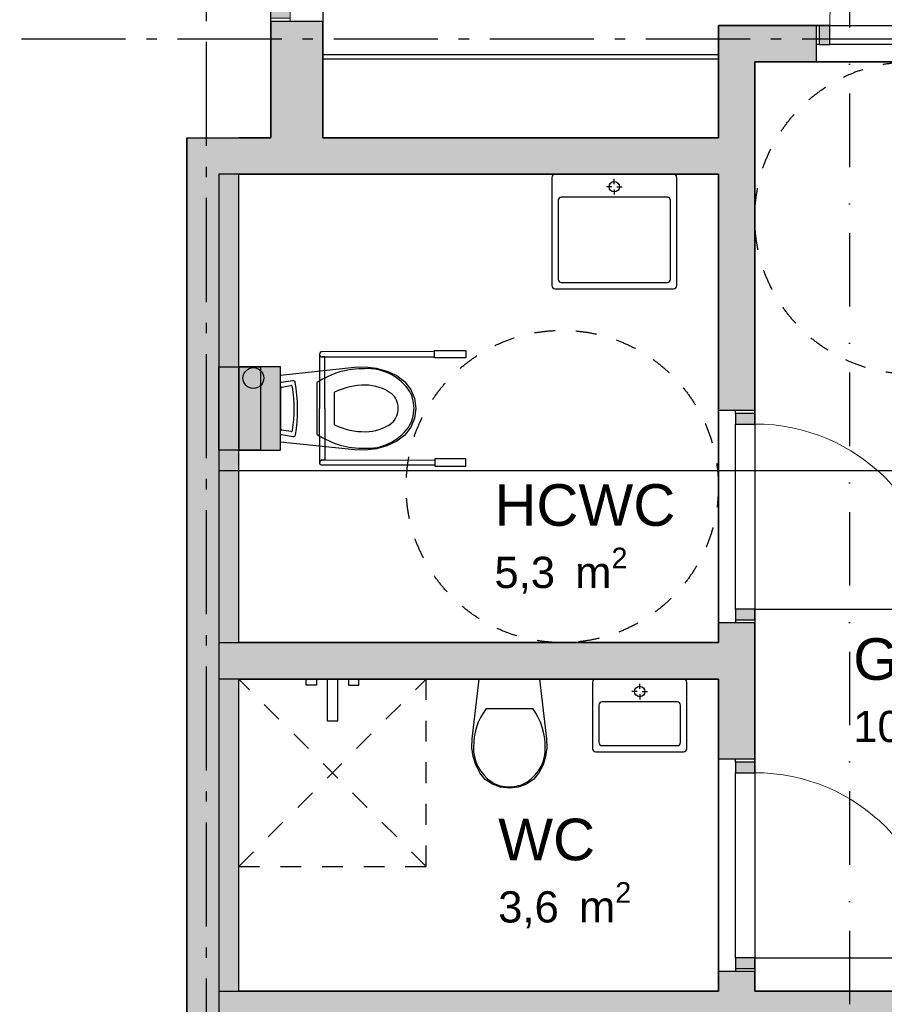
# Model space of a CAD drawing. Header units: millimetres. Extents: x 158466 to 263668, y 129175 to 189280.
# Tile 34 of 55: x 185462 to 189616, y 168456 to 173186. Entities that reach past the tile are written whole.
import ezdxf
from ezdxf.enums import TextEntityAlignment as Align

# ---------------------------------------------------------------- set-up
doc = ezdxf.new("R2010")
doc.units = ezdxf.units.MM
doc.header["$LTSCALE"] = 0.5
doc.header["$MEASUREMENT"] = 0
for name, pattern in [('Akselinje', [1500, 1000, -200, 100, -200]), ('PLINE', [0]), ('Prikk & stiplet', [1340.555525, 705.555534, -352.777767, 0, -282.222223]), ('Stipling', [400, 200, -200])]:
    doc.linetypes.add(name, pattern=pattern)
doc.layers.add('234- Vinduer_ dører_ porter(Nye konstruksjoner)', color=7, linetype='Continuous', lineweight=0)
for name, color, linetype in [('24-- Innervegger (Skravur)(Nye konstruksjoner)', 7, 'Continuous'), ('24-- Innervegger(Nye konstruksjoner)', 7, 'Continuous'), ('244- Vinduer_ dører_ foldevegger(Nye konstruksjoner)', 7, 'Continuous'), ('251- Frittbærende dekker(Nye konstruksjoner)', 7, 'Continuous'), ('265- Gesimser_ takrenner og nedløp(Nye konstruksjoner)', 7, 'Continuous'), ('27-- Fast inventar(Nye konstruksjoner)', 7, 'Continuous'), ('315- Utstyr for sanitærinstallasjoner(Nye konstruksjoner)', 7, 'Continuous'), ('822- Modullinjer(Nye konstruksjoner)', 7, 'Continuous'), ('842-M___1_100 Målsetting bygning(Nye konstruksjoner)', 7, 'Continuous'), ('852- Snittmarkør', 7, 'Continuous'), ('862- M___Nettoareal(Nye konstruksjoner)', 7, 'Continuous'), ('862- M___Nettoareal(Polylinje)(Nye konstruksjoner)', 7, 'Continuous'), ('862- M___Nettoareal(Tekst)(Nye konstruksjoner)', 7, 'Continuous'), ('878- Annen overflate_visuell informasjon_snusirkler(Nye konstruksjoner)', 7, 'Continuous')]:
    doc.layers.add(name, color=color, linetype=linetype)
doc.styles.add('GENERATED_STYLE_1', font='arial.ttf')
doc.styles.add('GENERATED_STYLE_3', font='arialbd.ttf')
doc.dimstyles.new('GENERATED_STYLE__3', dxfattribs={"dimtxt": 200, "dimasz": 190, "dimexe": 0.18, "dimexo": 0.0625, "dimgap": 0, "dimtad": 1, "dimtih": 1, "dimtoh": 1, "dimdec": 0, "dimzin": 0, "dimdsep": 46, "dimtxsty": 'GENERATED_STYLE_1', "dimblk": 'ARROWHEAD_6', "dimblk1": 'ARROWHEAD_6', "dimblk2": 'ARROWHEAD_6', "dimcen": 0.09, "dimse1": 1, "dimse2": 1, "dimclrd": 256, "dimclre": 256, "dimclrt": 256, "dimadec": 1, "dimazin": 0, "dimtfac": 1, "dimtdec": 4, "dimtmove": 0, "dimatfit": 3, "dimfxl": 1, "dimtolj": 1, "dimtzin": 0, "dimarcsym": 0})

# ---------------------------------------------------------------- blocks, each defined once
blk = doc.blocks.new('Korridor_101_7_1', base_point=(191297.6, 164059.2))
at = {"layer": '862- M___Nettoareal(Polylinje)(Nye konstruksjoner)', "linetype": 'PLINE', "flags": 128}
blk.add_lwpolyline([(184348.9, 178068.7), (184348.9, 165453.7), (184348.9, 163179.7), (190658.9, 163179.7), (195698.9, 163179.7), (195698.9, 165203.7), (194398.9, 165203.7), (186264.9, 165203.7), (186264.9, 172618.7), (186668.9, 172618.7), (186668.9, 174693.7), (186168.9, 174693.7), (186168.9, 178068.7)], close=True, dxfattribs=at)
at = {"layer": '862- M___Nettoareal(Tekst)(Nye konstruksjoner)', "style": 'GENERATED_STYLE_1'}
for tag, height, p in [('DUMMY_861', 200, (191785.3, 164334.2)), ('ROOM_NAME', 200, (190809.8, 164288.5)), ('DUMMY_862', 150, (190809.8, 164019.9))]:
    blk.add_attdef(tag, text='', height=height, dxfattribs=at).set_placement(p, align=Align.TOP_LEFT)
blk = doc.blocks.new('WC_101_9_1', base_point=(188056, 170069.4))
at = {"layer": '862- M___Nettoareal(Polylinje)(Nye konstruksjoner)', "linetype": 'PLINE', "flags": 128}
blk.add_lwpolyline([(186418.9, 170018.7), (186418.9, 168518.7), (188818.9, 168518.7), (188818.9, 170018.7)], close=True, dxfattribs=at)
at = {"layer": '862- M___Nettoareal(Tekst)(Nye konstruksjoner)', "insert": (187761, 169043), "char_height": 150, "attachment_point": 1, "style": 'GENERATED_STYLE_1'}
blk.add_mtext('\\A1;{\\pql;\\pt0,24100;\\fArial|b0|i0|c0|p0;\\W1.000000;3,6\\fArial|b0|i0|c0|p0;\\W1.000000;\\A1{\\H.66x;\\S^  ;}\\fArial|b0|i0|c0|p0;\\W1.000000; m\\fArial|b0|i0|c0|p0;\\W1.000000;\\A1{\\H.66x;\\S2^  ;}}', dxfattribs=at)
at = {"layer": '862- M___Nettoareal(Tekst)(Nye konstruksjoner)', "style": 'GENERATED_STYLE_1'}
for tag, height, p in [('DUMMY_861', 200, (188218, 169393.7)), ('ROOM_NAME', 200, (187761, 169348)), ('DUMMY_862', 150, (187761, 169079.4))]:
    blk.add_attdef(tag, text='', height=height, dxfattribs=at).set_placement(p, align=Align.TOP_LEFT)
blk = doc.blocks.new('HCWC_101_10_1', base_point=(188112.8, 170202.5))
at = {"layer": '862- M___Nettoareal(Polylinje)(Nye konstruksjoner)', "linetype": 'PLINE', "flags": 128}
for points in [[(186418.9, 172443.7), (186418.9, 170793.7), (186418.9, 170193.7), (188818.9, 170193.7), (188818.9, 172443.7)], [(186419.5, 171118.7), (186419.5, 171518.7), (186619.5, 171518.7), (186619.5, 171118.7)]]:
    blk.add_lwpolyline(points, close=True, dxfattribs=at)
at = {"layer": '862- M___Nettoareal(Tekst)(Nye konstruksjoner)', "insert": (187743, 170649.8), "char_height": 150, "attachment_point": 1, "style": 'GENERATED_STYLE_1'}
blk.add_mtext('\\A1;{\\pql;\\pt0,24100;\\fArial|b0|i0|c0|p0;\\W1.000000;5,3\\fArial|b0|i0|c0|p0;\\W1.000000;\\A1{\\H.66x;\\S^  ;}\\fArial|b0|i0|c0|p0;\\W1.000000; m\\fArial|b0|i0|c0|p0;\\W1.000000;\\A1{\\H.66x;\\S2^  ;}}', dxfattribs=at)
at = {"layer": '862- M___Nettoareal(Tekst)(Nye konstruksjoner)', "style": 'GENERATED_STYLE_1'}
for tag, height, p in [('DUMMY_861', 200, (188596.1, 171000.5)), ('ROOM_NAME', 200, (187743, 170954.8)), ('DUMMY_862', 150, (187743, 170686.3))]:
    blk.add_attdef(tag, text='', height=height, dxfattribs=at).set_placement(p, align=Align.TOP_LEFT)
blk = doc.blocks.new('Personalrom_101_51_1', base_point=(190625.7, 178838.9))
at = {"layer": '862- M___Nettoareal(Polylinje)(Nye konstruksjoner)', "linetype": 'PLINE', "flags": 128}
blk.add_lwpolyline([(186918.9, 174693.7), (186918.9, 172618.7), (188818.9, 172618.7), (188818.9, 173158.7), (194098.9, 173158.7), (194098.9, 177118.7), (188993.9, 177118.7), (188993.9, 174693.7)], close=True, dxfattribs=at)
at = {"layer": '862- M___Nettoareal(Tekst)(Nye konstruksjoner)', "style": 'GENERATED_STYLE_1'}
for tag, height, p in [('DUMMY_861', 200, (193629.5, 175584.4)), ('ROOM_NAME', 200, (192074.6, 175538.7)), ('DUMMY_862', 150, (192074.6, 175270.1))]:
    blk.add_attdef(tag, text='', height=height, dxfattribs=at).set_placement(p, align=Align.TOP_LEFT)
blk = doc.blocks.new('Garderobe_101_55_1', base_point=(191250.2, 169423))
at = {"layer": '862- M___Nettoareal(Polylinje)(Nye konstruksjoner)', "linetype": 'PLINE', "flags": 128}
blk.add_lwpolyline([(191243.9, 168518.7), (191243.9, 172983.7), (188993.9, 172983.7), (188993.9, 168518.7)], close=True, dxfattribs=at)
at = {"layer": '862- M___Nettoareal(Tekst)(Nye konstruksjoner)', "insert": (189466.9, 169909.7), "char_height": 150, "attachment_point": 1, "style": 'GENERATED_STYLE_1'}
blk.add_mtext('\\A1;{\\pql;\\pt0,24100;\\fArial|b0|i0|c0|p0;\\W1.000000;10,0\\fArial|b0|i0|c0|p0;\\W1.000000;\\A1{\\H.66x;\\S^  ;}\\fArial|b0|i0|c0|p0;\\W1.000000; m\\fArial|b0|i0|c0|p0;\\W1.000000;\\A1{\\H.66x;\\S2^  ;}}', dxfattribs=at)
at = {"layer": '862- M___Nettoareal(Tekst)(Nye konstruksjoner)', "style": 'GENERATED_STYLE_1'}
for tag, height, p in [('DUMMY_861', 200, (190778.2, 170260.4)), ('ROOM_NAME', 200, (189466.9, 170214.7)), ('DUMMY_862', 150, (189466.9, 169946.2))]:
    blk.add_attdef(tag, text='', height=height, dxfattribs=at).set_placement(p, align=Align.TOP_LEFT)
blk = doc.blocks.new('Dør med sidefelt på side 2[8]_1')
at = {"layer": '24-- Innervegger (Skravur)(Nye konstruksjoner)', "linetype": 'Continuous'}
for points in [[(186668.9, 174583.7), (186668.9, 174540.7), (186760.9, 174540.7), (186760.9, 174583.7)], [(186760.9, 173540.7), (186760.9, 173583.7), (186668.9, 173583.7), (186668.9, 173540.7)], [(186760.9, 173193.7), (186760.9, 173236.7), (186668.9, 173236.7), (186668.9, 173193.7)]]:
    blk.add_hatch(color=256, dxfattribs=at).paths.add_polyline_path(points)
at = {"layer": '234- Vinduer_ dører_ porter(Nye konstruksjoner)', "linetype": 'PLINE'}
for p, q in [((186668.9, 174583.7), (186668.9, 174598.7)), ((186668.9, 174598.7), (186760.9, 174598.7)), ((186760.9, 174583.7), (186760.9, 174598.7)), ((186668.9, 174540.7), (185711.9, 174540.7)), ((186668.9, 174583.7), (186668.9, 174540.7)), ((186760.9, 174583.7), (186668.9, 174583.7)), ((186668.9, 174540.7), (186760.9, 174540.7)), ((186760.9, 174540.7), (186760.9, 174583.7)), ((186760.9, 173583.7), (186668.9, 173583.7)), ((186668.9, 173583.7), (186668.9, 173540.7)), ((186760.9, 173540.7), (186760.9, 173583.7)), ((186668.9, 173540.7), (186760.9, 173540.7)), ((186760.9, 173236.7), (186668.9, 173236.7)), ((186668.9, 173236.7), (186668.9, 173193.7)), ((186760.9, 173193.7), (186760.9, 173236.7)), ((186668.9, 173193.7), (186668.9, 173178.7)), ((186668.9, 173193.7), (186760.9, 173193.7)), ((186668.9, 173178.7), (186760.9, 173178.7)), ((186760.9, 173193.7), (186760.9, 173178.7))]:
    blk.add_line(p, q, dxfattribs=at)
at = {"layer": '234- Vinduer_ dører_ porter(Nye konstruksjoner)', "linetype": 'PLINE', "flags": 128}
blk.add_lwpolyline([(186760.9, 173236.7), (186760.9, 173540.7), (186668.9, 173540.7), (186668.9, 173236.7)], close=True, dxfattribs=at)
at = {"layer": '234- Vinduer_ dører_ porter(Nye konstruksjoner)', "linetype": 'PLINE'}
blk.add_arc((186668.9, 174540.7), 957, 180, 270, dxfattribs=at)
at = {"layer": '244- Vinduer_ dører_ foldevegger(Nye konstruksjoner)', "linetype": 'PLINE'}
for p, q in [((186668.9, 174598.7), (186668.9, 174635.7)), ((186668.9, 174598.7), (186668.9, 174635.7)), ((186918.9, 174598.7), (186918.9, 174635.7)), ((186918.9, 174598.7), (186918.9, 174635.7)), ((186668.9, 174598.7), (186760.9, 174598.7)), ((186668.9, 174598.7), (186760.9, 174598.7)), ((186760.9, 174598.7), (186918.9, 174598.7)), ((186760.9, 174598.7), (186918.9, 174598.7)), ((186668.9, 173178.7), (186760.9, 173178.7)), ((186668.9, 173178.7), (186760.9, 173178.7)), ((186668.9, 173178.7), (186668.9, 173141.7)), ((186668.9, 173178.7), (186668.9, 173141.7)), ((186760.9, 173178.7), (186918.9, 173178.7)), ((186760.9, 173178.7), (186918.9, 173178.7)), ((186918.9, 173178.7), (186918.9, 173141.7)), ((186918.9, 173178.7), (186918.9, 173141.7))]:
    blk.add_line(p, q, dxfattribs=at)
blk = doc.blocks.new('Dør[41]_1')
at = {"layer": '24-- Innervegger (Skravur)(Nye konstruksjoner)', "linetype": 'Continuous'}
for points in [[(189303.9, 173066.7), (189353.9, 173066.7), (189353.9, 173158.7), (189303.9, 173158.7)], [(190293.9, 173158.7), (190243.9, 173158.7), (190243.9, 173066.7), (190293.9, 173066.7)]]:
    blk.add_hatch(color=256, dxfattribs=at).paths.add_polyline_path(points)
at = {"layer": '234- Vinduer_ dører_ porter(Nye konstruksjoner)', "linetype": 'PLINE'}
blk.add_arc((190243.9, 173158.7), 890, 90, 180, dxfattribs=at)
at = {"layer": '244- Vinduer_ dører_ foldevegger(Nye konstruksjoner)', "linetype": 'PLINE'}
for p, q in [((190243.9, 173158.7), (190243.9, 174048.7)), ((189288.9, 173158.7), (190308.9, 173158.7)), ((189303.9, 173158.7), (189288.9, 173158.7)), ((189288.9, 173158.7), (189288.9, 173066.7)), ((189288.9, 173158.7), (189288.9, 173066.7)), ((189288.9, 173158.7), (189288.9, 173066.7)), ((189353.9, 173158.7), (189303.9, 173158.7)), ((189303.9, 173158.7), (189303.9, 173066.7)), ((189353.9, 173158.7), (190243.9, 173158.7)), ((189353.9, 173066.7), (189353.9, 173158.7)), ((190293.9, 173158.7), (190243.9, 173158.7)), ((190243.9, 173158.7), (190243.9, 173066.7)), ((190293.9, 173158.7), (190308.9, 173158.7)), ((190293.9, 173066.7), (190293.9, 173158.7)), ((190308.9, 173158.7), (190308.9, 173066.7)), ((190308.9, 173158.7), (190308.9, 173066.7)), ((190308.9, 173158.7), (190308.9, 173066.7)), ((189303.9, 173066.7), (189288.9, 173066.7)), ((189288.9, 173066.7), (189288.9, 172983.7)), ((189303.9, 173066.7), (189353.9, 173066.7)), ((190243.9, 173066.7), (189353.9, 173066.7)), ((190243.9, 173066.7), (190293.9, 173066.7)), ((190293.9, 173066.7), (190308.9, 173066.7)), ((190308.9, 173066.7), (190308.9, 172983.7)), ((189288.9, 172983.7), (190308.9, 172983.7))]:
    blk.add_line(p, q, dxfattribs=at)
blk = doc.blocks.new('Dør[43]_1')
at = {"layer": '24-- Innervegger (Skravur)(Nye konstruksjoner)', "linetype": 'Continuous'}
for points in [[(188901.9, 169618.7), (188901.9, 169568.7), (188993.9, 169568.7), (188993.9, 169618.7)], [(188993.9, 168628.7), (188993.9, 168678.7), (188901.9, 168678.7), (188901.9, 168628.7)]]:
    blk.add_hatch(color=256, dxfattribs=at).paths.add_polyline_path(points)
at = {"layer": '234- Vinduer_ dører_ porter(Nye konstruksjoner)', "linetype": 'PLINE'}
blk.add_arc((188993.9, 168678.7), 890, 0, 90, dxfattribs=at)
at = {"layer": '244- Vinduer_ dører_ foldevegger(Nye konstruksjoner)', "linetype": 'PLINE'}
for p, q in [((188818.9, 169633.7), (188818.9, 168613.7)), ((188901.9, 169633.7), (188818.9, 169633.7)), ((188901.9, 169618.7), (188901.9, 169633.7)), ((188993.9, 169633.7), (188901.9, 169633.7)), ((188993.9, 169633.7), (188901.9, 169633.7)), ((188993.9, 169633.7), (188901.9, 169633.7)), ((188901.9, 169618.7), (188901.9, 169568.7)), ((188993.9, 169618.7), (188901.9, 169618.7)), ((188993.9, 169633.7), (188993.9, 168613.7)), ((188993.9, 169618.7), (188993.9, 169633.7)), ((188993.9, 169568.7), (188993.9, 169618.7)), ((188901.9, 168678.7), (188901.9, 169568.7)), ((188901.9, 169568.7), (188993.9, 169568.7)), ((188993.9, 169568.7), (188993.9, 168678.7)), ((188993.9, 168678.7), (188901.9, 168678.7)), ((188901.9, 168678.7), (188901.9, 168628.7)), ((188993.9, 168628.7), (188993.9, 168678.7)), ((188993.9, 168678.7), (189883.9, 168678.7)), ((188901.9, 168628.7), (188901.9, 168613.7)), ((188901.9, 168628.7), (188993.9, 168628.7)), ((188993.9, 168628.7), (188993.9, 168613.7)), ((188901.9, 168613.7), (188818.9, 168613.7)), ((188993.9, 168613.7), (188901.9, 168613.7)), ((188993.9, 168613.7), (188901.9, 168613.7)), ((188993.9, 168613.7), (188901.9, 168613.7))]:
    blk.add_line(p, q, dxfattribs=at)
blk = doc.blocks.new('Dør[44]_1')
at = {"layer": '24-- Innervegger (Skravur)(Nye konstruksjoner)', "linetype": 'Continuous'}
for points in [[(188901.9, 171293.7), (188901.9, 171243.7), (188993.9, 171243.7), (188993.9, 171293.7)], [(188993.9, 170303.7), (188993.9, 170353.7), (188901.9, 170353.7), (188901.9, 170303.7)]]:
    blk.add_hatch(color=256, dxfattribs=at).paths.add_polyline_path(points)
at = {"layer": '234- Vinduer_ dører_ porter(Nye konstruksjoner)', "linetype": 'PLINE'}
blk.add_arc((188993.9, 170353.7), 890, 0, 90, dxfattribs=at)
at = {"layer": '244- Vinduer_ dører_ foldevegger(Nye konstruksjoner)', "linetype": 'PLINE'}
for p, q in [((188818.9, 171308.7), (188818.9, 170288.7)), ((188901.9, 171308.7), (188818.9, 171308.7)), ((188901.9, 171293.7), (188901.9, 171308.7)), ((188993.9, 171308.7), (188901.9, 171308.7)), ((188993.9, 171308.7), (188901.9, 171308.7)), ((188993.9, 171308.7), (188901.9, 171308.7)), ((188901.9, 171293.7), (188901.9, 171243.7)), ((188993.9, 171293.7), (188901.9, 171293.7)), ((188993.9, 171308.7), (188993.9, 170288.7)), ((188993.9, 171293.7), (188993.9, 171308.7)), ((188993.9, 171243.7), (188993.9, 171293.7)), ((188901.9, 170353.7), (188901.9, 171243.7)), ((188901.9, 171243.7), (188993.9, 171243.7)), ((188993.9, 171243.7), (188993.9, 170353.7)), ((188993.9, 170353.7), (188901.9, 170353.7)), ((188901.9, 170353.7), (188901.9, 170303.7)), ((188993.9, 170303.7), (188993.9, 170353.7)), ((188993.9, 170353.7), (189883.9, 170353.7)), ((188901.9, 170288.7), (188818.9, 170288.7)), ((188901.9, 170303.7), (188901.9, 170288.7)), ((188901.9, 170303.7), (188993.9, 170303.7)), ((188993.9, 170288.7), (188901.9, 170288.7)), ((188993.9, 170288.7), (188901.9, 170288.7)), ((188993.9, 170288.7), (188901.9, 170288.7)), ((188993.9, 170303.7), (188993.9, 170288.7))]:
    blk.add_line(p, q, dxfattribs=at)
blk = doc.blocks.new('Garderobe 01[122]_1', base_point=(186918.9, 173018.7))
at = {"layer": '27-- Fast inventar(Nye konstruksjoner)', "linetype": 'PLINE'}
blk.add_line((186918.9, 172998.7), (188818.9, 172998.7), dxfattribs=at)
at = {"layer": '27-- Fast inventar(Nye konstruksjoner)', "linetype": 'PLINE', "flags": 128}
blk.add_lwpolyline([(186918.9, 173018.7), (188818.9, 173018.7), (188818.9, 172618.7), (186918.9, 172618.7)], close=True, dxfattribs=at)
blk = doc.blocks.new('WC handikap[124]_1', base_point=(186715.5, 171317.9))
at = {"layer": '315- Utstyr for sanitærinstallasjoner(Nye konstruksjoner)', "linetype": 'PLINE'}
for p, q in [((186902.5, 171578.3), (186903, 171318.3)), ((186927.5, 171565.8), (186915, 171565.8)), ((186928, 171318.3), (186927.5, 171565.8)), ((186716.7, 171219), (186716.4, 171416.8)), ((186720, 171421), (186765.1, 171428.3)), ((186891.2, 171318.2), (186891, 171442.8)), ((186975, 171318.4), (186974.9, 171397)), ((186891.5, 171193.7), (186891.2, 171318.2)), ((186903.5, 171058.3), (186903, 171318.3)), ((186928, 171318.3), (186928.4, 171070.8)), ((186975.2, 171239.8), (186975, 171318.4)), ((186765.5, 171207.7), (186720.4, 171214.9)), ((186928.4, 171070.8), (186915.9, 171070.8))]:
    blk.add_line(p, q, dxfattribs=at)
at = {"layer": '315- Utstyr for sanitærinstallasjoner(Nye konstruksjoner)', "linetype": 'PLINE', "flags": 128}
for points in [[(186915, 171565.8), (187455, 171566.8), (187455, 171591.8), (186915, 171590.8, 1)], [(186915.9, 171070.8), (187455.9, 171071.8), (187456, 171046.8), (186916, 171045.8, -1)]]:
    blk.add_lwpolyline(points, format="xyb", close=True, dxfattribs=at)
for points in [[(187455, 171596.8), (187605, 171597), (187605, 171562), (187455, 171561.8)], [(187175.6, 171512.4), (187226.2, 171498.3), (187273.9, 171476.7), (187311.7, 171447.5), (187340.8, 171409.8), (187359.1, 171366), (187365.5, 171319.1), (187359.3, 171272.2), (187341.1, 171228.4), (187312.2, 171190.6), (187274.5, 171161.2), (187226.8, 171139.4), (187176.3, 171125.1), (187124.2, 171118.8), (187071.7, 171120.5), (186715.8, 171156.8), (186715.2, 171479), (187071, 171516.7), (187123.5, 171518.6)], [(186789.3, 171413.9), (186792.7, 171382.1), (186794.7, 171350.1), (186795.5, 171318.1), (186794.9, 171286), (186792.9, 171254.1), (186789.7, 171222.2), (186785.1, 171190.7), (186783.9, 171187.2), (186781.7, 171184.4), (186778.8, 171182.8), (186775.6, 171182.6), (186719.4, 171191.5), (186717.9, 171192.1), (186716.8, 171193.2), (186716, 171194.7), (186715.7, 171196.5), (186715.3, 171439.4), (186715.5, 171441.1), (186716.3, 171442.7), (186717.5, 171443.8), (186718.9, 171444.3), (186775.1, 171453.5), (186778.3, 171453.3), (186781.2, 171451.7), (186783.4, 171449), (186784.6, 171445.5)], [(187456, 171041.8), (187606, 171042), (187605.9, 171077), (187455.9, 171076.8)]]:
    blk.add_lwpolyline(points, close=True, dxfattribs=at)
at = {"layer": '315- Utstyr for sanitærinstallasjoner(Nye konstruksjoner)', "linetype": 'PLINE'}
for centre, start, end in [((186915, 171578.3), 180.1033, 270.1033), ((186916, 171058.3), 90.1033, 180.1033)]:
    blk.add_arc(centre, 12.5, start, end, dxfattribs=at)
for centre, major_axis, ratio, start_param, end_param in [((187110, 171023.7), (-0.9, 486), 0.889226, 6.259569, 6.81259), ((187134.4, 171216.4), (-0.5, 293.6), 0.889226, 5.438328, 6.338917), ((186719.9, 171416.8), (-0.01, 4.2), 0.851064, 6.254649, 7.840563), ((186766.2, 171420.6), (-0.01, 7.8), 0.851064, 4.845981, 6.446102), ((186316.4, 171317.2), (-1, 546.3), 0.851064, 4.52152, 4.903258), ((187119.9, 171016.4), (-0.7, 414), 0.889226, 6.270283, 6.68601), ((187123.6, 171164.5), (-0.5, 265.9), 0.889226, 5.722271, 6.279937), ((187201.8, 171317.9), (-0.2, 89.4), 0.889226, 4.72278, 5.646085), ((187215.9, 171317.9), (-0.3, 158.3), 0.889226, 4.71825, 5.344893), ((187201.8, 171319.7), (-0.2, 89.4), 0.889226, 3.778693, 4.701998), ((187215.9, 171319.8), (-0.3, 158.3), 0.889226, 4.079884, 4.706528), ((187118.8, 171620.9), (-0.7, 414), 0.889226, 2.73877, 3.154497), ((187134, 171420.9), (-0.5, 293.6), 0.889226, 3.085865, 3.986454), ((187123, 171472.9), (-0.5, 265.9), 0.889226, 3.144846, 3.702511), ((186720.3, 171219.1), (-0.01, 4.2), 0.851064, 1.584215, 3.170129), ((186766.6, 171215.4), (-0.01, 7.8), 0.851064, 2.978676, 4.578797), ((187108.9, 171613.6), (-0.9, 486), 0.889226, 2.61219, 3.165211)]:
    blk.add_ellipse(centre, major_axis=major_axis, ratio=ratio, start_param=start_param, end_param=end_param, dxfattribs=at)
blk = doc.blocks.new('Servant[125]_1', base_point=(188318.9, 172443.7))
at = {"layer": '315- Utstyr for sanitærinstallasjoner(Nye konstruksjoner)', "linetype": 'PLINE'}
for p, q in [((188318.9, 172396.2), (188318.9, 172421.2)), ((188306.4, 172383.7), (188281.4, 172383.7)), ((188318.9, 172371.2), (188318.9, 172346.2)), ((188331.4, 172383.7), (188356.4, 172383.7)), ((188048.9, 172318.7), (188048.9, 171938.7)), ((188573.9, 172333.7), (188063.9, 172333.7)), ((188588.9, 171938.7), (188588.9, 172318.7)), ((188063.9, 171923.7), (188573.9, 171923.7))]:
    blk.add_line(p, q, dxfattribs=at)
at = {"layer": '315- Utstyr for sanitærinstallasjoner(Nye konstruksjoner)', "linetype": 'PLINE', "flags": 128}
for points in [[(188603.9, 172443.7), (188033.9, 172443.7, 0.414214), (188018.9, 172428.7), (188018.9, 171908.7, 0.414214), (188033.9, 171893.7), (188603.9, 171893.7, 0.414214), (188618.9, 171908.7), (188618.9, 172428.7, 0.414214)], [(188293.9, 172383.7, -1), (188343.9, 172383.7, -1)]]:
    blk.add_lwpolyline(points, format="xyb", close=True, dxfattribs=at)
at = {"layer": '315- Utstyr for sanitærinstallasjoner(Nye konstruksjoner)', "linetype": 'PLINE'}
for centre, start, end in [((188063.9, 172318.7), 90, 180), ((188573.9, 172318.7), 0, 90), ((188063.9, 171938.7), 180, 270), ((188573.9, 171938.7), 270, 0)]:
    blk.add_arc(centre, 15, start, end, dxfattribs=at)
blk = doc.blocks.new('Dusjgarnityr[126]_1', base_point=(186964.9, 170018.7))
at = {"layer": '315- Utstyr for sanitærinstallasjoner(Nye konstruksjoner)', "linetype": 'PLINE'}
for p, q in [((186838.4, 170018.7), (186888.4, 170018.7)), ((186838.4, 169988.7), (186838.4, 170018.7)), ((186888.4, 170018.7), (186888.4, 169988.7)), ((187091.4, 170018.7), (187041.4, 170018.7)), ((187041.4, 170018.7), (187041.4, 169988.7)), ((187091.4, 169988.7), (187091.4, 170018.7)), ((186888.4, 169988.7), (186838.4, 169988.7)), ((187041.4, 169988.7), (187091.4, 169988.7))]:
    blk.add_line(p, q, dxfattribs=at)
at = {"layer": '315- Utstyr for sanitærinstallasjoner(Nye konstruksjoner)', "linetype": 'PLINE', "flags": 128}
blk.add_lwpolyline([(186939.9, 170018.7), (186939.9, 169818.7), (186989.9, 169818.7), (186989.9, 170018.7)], close=True, dxfattribs=at)
blk = doc.blocks.new('Servant[127]_1', base_point=(188440.9, 170018.7))
at = {"layer": '315- Utstyr for sanitærinstallasjoner(Nye konstruksjoner)', "linetype": 'PLINE'}
for p, q in [((188428.4, 169958.7), (188403.4, 169958.7)), ((188440.9, 169971.2), (188440.9, 169996.2)), ((188453.4, 169958.7), (188478.4, 169958.7)), ((188621.9, 169908.7), (188259.9, 169908.7)), ((188440.9, 169946.2), (188440.9, 169921.2)), ((188244.9, 169893.7), (188244.9, 169713.7)), ((188636.9, 169713.7), (188636.9, 169893.7)), ((188259.9, 169698.7), (188621.9, 169698.7))]:
    blk.add_line(p, q, dxfattribs=at)
at = {"layer": '315- Utstyr for sanitærinstallasjoner(Nye konstruksjoner)', "linetype": 'PLINE', "flags": 128}
for points in [[(188651.9, 170018.7), (188229.9, 170018.7, 0.414214), (188214.9, 170003.7), (188214.9, 169683.7, 0.414214), (188229.9, 169668.7), (188651.9, 169668.7, 0.414214), (188666.9, 169683.7), (188666.9, 170003.7, 0.414214)], [(188415.9, 169958.7, -1), (188465.9, 169958.7, -1)]]:
    blk.add_lwpolyline(points, format="xyb", close=True, dxfattribs=at)
at = {"layer": '315- Utstyr for sanitærinstallasjoner(Nye konstruksjoner)', "linetype": 'PLINE'}
for centre, start, end in [((188259.9, 169893.7), 90, 180), ((188621.9, 169893.7), 0, 90), ((188259.9, 169713.7), 180, 270), ((188621.9, 169713.7), 270, 0)]:
    blk.add_arc(centre, 15, start, end, dxfattribs=at)
blk = doc.blocks.new('WC[128]_1', base_point=(187814.9, 170018.7))
at = {"layer": '315- Utstyr for sanitærinstallasjoner(Nye konstruksjoner)', "linetype": 'PLINE'}
for p, q in [((187702.8, 169876.7), (187814.9, 169876.7)), ((187814.9, 169876.7), (187926.9, 169876.7))]:
    blk.add_line(p, q, dxfattribs=at)
at = {"layer": '315- Utstyr for sanitærinstallasjoner(Nye konstruksjoner)', "linetype": 'PLINE', "flags": 128}
blk.add_lwpolyline([(187989.1, 169646.7), (187976.4, 169605.9), (187956.8, 169567.4), (187930.5, 169536.9), (187896.5, 169513.5), (187857.1, 169498.8), (187814.9, 169493.7), (187772.7, 169498.8), (187733.2, 169513.5), (187699.3, 169536.9), (187672.9, 169567.4), (187653.4, 169605.9), (187640.6, 169646.7), (187635, 169688.8), (187636.6, 169731.2), (187669.9, 170018.7), (187959.9, 170018.7), (187993.2, 169731.2), (187994.8, 169688.8)], close=True, dxfattribs=at)
at = {"layer": '315- Utstyr for sanitærinstallasjoner(Nye konstruksjoner)', "linetype": 'PLINE'}
for centre, major_axis, start_param, end_param in [((188080.3, 169700.4), (437.4, 0), 2.61219, 3.165211), ((187549.4, 169700.4), (437.4, 0), 6.259569, 6.81259), ((187906.9, 169680.4), (264.2, 0), 3.085865, 3.986454), ((187722.9, 169680.4), (264.2, 0), 5.438328, 6.338917), ((187815.7, 169614.4), (142.5, 0), 4.079884, 4.706528), ((187814, 169614.5), (142.5, 0), 4.71825, 5.344893)]:
    blk.add_ellipse(centre, major_axis=major_axis, ratio=0.798024, start_param=start_param, end_param=end_param, dxfattribs=at)
blk = doc.blocks.new('Nedløp kompleks[200]_1', base_point=(186564.9, 171464.7))
at = {"layer": '265- Gesimser_ takrenner og nedløp(Nye konstruksjoner)', "linetype": 'PLINE', "flags": 128}
blk.add_lwpolyline([(186584.9, 171414.7, -1), (186584.9, 171514.7, -1)], format="xyb", close=True, dxfattribs=at)
blk = doc.blocks.new('*D400')
at = {"layer": '842-M___1_100 Målsetting bygning(Nye konstruksjoner)', "linetype": 'PLINE', "transparency": 16777216}
for p, q in [((188433.9, 167776.9), (188433.9, 168151.9)), ((189833.9, 167776.9), (189833.9, 168151.9)), ((188533.9, 168064.4), (188333.9, 167864.4)), ((189933.9, 168064.4), (189733.9, 167864.4)), ((188283.9, 167964.4), (188433.9, 167964.4)), ((188433.9, 167964.4), (189833.9, 167964.4))]:
    blk.add_line(p, q, dxfattribs=at)
at = {"layer": '842-M___1_100 Målsetting bygning(Nye konstruksjoner)', "transparency": 16777216, "char_height": 200, "attachment_point": 7, "style": 'GENERATED_STYLE_1'}
for s, insert in [('\\A1;{\\pql;\\fArial|b0|i0|c0|p0;\\W1.000000;276}', (189742.9, 168284.4)), ('\\A1;{\\pql;\\fArial|b0|i0|c0|p0;\\W1.000000;1\xa0400}', (188790.7, 168004.4))]:
    blk.add_mtext(s, dxfattribs=dict(at, insert=insert))
blk = doc.blocks.new('ARROWHEAD_6')
at = {"linetype": 'Continuous'}
for p, q in [((-0.5, -0.5), (0.5, 0.5)), ((0, 0), (-1, 0))]:
    blk.add_line(p, q, dxfattribs=at)
blk = doc.blocks.new('Standard grid marker[259]_1', base_point=(171771, 173093.7))
at = {"layer": '822- Modullinjer(Nye konstruksjoner)', "linetype": 'Akselinje'}
blk.add_line((171971, 173093.7), (202944.9, 173093.7), dxfattribs=at)
at = {"layer": '822- Modullinjer(Nye konstruksjoner)', "style": 'GENERATED_STYLE_3'}
for tag, p in [('AC_MarkerText_1_0', (171271, 173268.7)), ('AC_MarkerText_1_1', (203644.9, 173268.7))]:
    blk.add_attdef(tag, text='', height=350, dxfattribs=at).set_placement(p, align=Align.TOP_CENTER)
blk = doc.blocks.new('Standard grid marker[262]_1', base_point=(186358.9, 188279.7))
at = {"layer": '822- Modullinjer(Nye konstruksjoner)', "linetype": 'Akselinje'}
blk.add_line((186358.9, 188079.7), (186358.9, 150687.7), dxfattribs=at)
at = {"layer": '822- Modullinjer(Nye konstruksjoner)', "style": 'GENERATED_STYLE_3'}
for tag, p in [('AC_MarkerText_1_0', (186358.9, 188954.7)), ('AC_MarkerText_1_1', (186358.9, 150162.7))]:
    blk.add_attdef(tag, text='', height=350, rotation=360, dxfattribs=at).set_placement(p, align=Align.TOP_CENTER)

msp = doc.modelspace()

# ---------------------------------------------------------------- hatches: boundary and pattern name
at = {"layer": '24-- Innervegger (Skravur)(Nye konstruksjoner)', "linetype": 'Continuous'}
for points in [[(186668.9, 173178.7), (186668.9, 172618.7), (186918.9, 172618.7), (186918.9, 173178.7)], [(188818.9, 172983.7), (188993.9, 172983.7), (188818.9, 173158.7)], [(188818.9, 173158.7), (188993.9, 172983.7), (188993.9, 173158.7)], [(188993.9, 172983.7), (189288.9, 172983.7), (189288.9, 173158.7), (188993.9, 173158.7)], [(188818.9, 172983.7), (188818.9, 171308.7), (188993.9, 171308.7), (188993.9, 172983.7)], [(186264.9, 172618.7), (186514.9, 172443.7), (186514.9, 172618.7)], [(186514.9, 172443.7), (186264.9, 172618.7), (186264.9, 172443.7)], [(186514.9, 172443.7), (188818.9, 172443.7), (188818.9, 172618.7), (186514.9, 172618.7)], [(186264.9, 172443.7), (186264.9, 170793.7), (186514.9, 170793.7), (186514.9, 172443.7)], [(186715.5, 171118.7), (186715.5, 171518.7), (186515.5, 171518.7), (186515.5, 171118.7)], [(186514.9, 170793.7), (186264.9, 170793.7), (186264.9, 168223.7), (186514.9, 168223.7)], [(188818.9, 169633.7), (188993.9, 169633.7), (188993.9, 170288.7), (188818.9, 170288.7)], [(186514.9, 170018.7), (188818.9, 170018.7), (188818.9, 170193.7), (186514.9, 170193.7)], [(188818.9, 168518.7), (188993.9, 168518.7), (188993.9, 168613.7), (188818.9, 168613.7)], [(186514.9, 168268.7), (194540.9, 168268.7), (194540.9, 168518.7), (186514.9, 168518.7)]]:
    msp.add_hatch(color=256, dxfattribs=at).paths.add_polyline_path(points)

# ---------------------------------------------------------------- linework, layer by layer
at = {"layer": '24-- Innervegger(Nye konstruksjoner)', "linetype": 'PLINE'}
for p, q in [((186668.9, 173178.7), (186668.9, 173141.7)), ((186668.9, 173178.7), (186760.9, 173178.7)), ((186760.9, 173178.7), (186918.9, 173178.7)), ((186918.9, 173178.7), (186918.9, 173141.7)), ((189288.9, 173158.7), (189288.9, 173066.7)), ((189288.9, 173066.7), (189288.9, 172983.7)), ((188901.9, 171308.7), (188818.9, 171308.7)), ((188993.9, 171308.7), (188901.9, 171308.7)), ((188901.9, 170288.7), (188818.9, 170288.7)), ((188993.9, 170288.7), (188901.9, 170288.7)), ((188901.9, 169633.7), (188818.9, 169633.7)), ((188993.9, 169633.7), (188901.9, 169633.7)), ((188901.9, 168613.7), (188818.9, 168613.7)), ((188993.9, 168613.7), (188901.9, 168613.7))]:
    msp.add_line(p, q, dxfattribs=at)
at = {"layer": '24-- Innervegger(Nye konstruksjoner)', "linetype": 'PLINE', "flags": 128}
for points in [[(186668.9, 173178.7), (186668.9, 172618.7)], [(186918.9, 172618.7), (186918.9, 173178.7)], [(188818.9, 173158.7), (188818.9, 172983.7)], [(189288.9, 173158.7), (188818.9, 173158.7)], [(188818.9, 172983.7), (188818.9, 172618.7)], [(188993.9, 172983.7), (189288.9, 172983.7)], [(188993.9, 171308.7), (188993.9, 172983.7)], [(186264.9, 172618.7), (186514.9, 172618.7)], [(186264.9, 172618.7), (186264.9, 170793.7)], [(186668.9, 172618.7), (186514.9, 172618.7)], [(188818.9, 172618.7), (186918.9, 172618.7)], [(186514.9, 170793.7), (186514.9, 172443.7)], [(186514.9, 172443.7), (188818.9, 172443.7)], [(188818.9, 172443.7), (188818.9, 171308.7)], [(186715.5, 171518.7), (186515.5, 171518.7)], [(186515.5, 171518.7), (186515.5, 171118.7)], [(186715.5, 171118.7), (186715.5, 171518.7)], [(186515.5, 171118.7), (186715.5, 171118.7)], [(186264.9, 170793.7), (186264.9, 168223.7)], [(186514.9, 170193.7), (186514.9, 170793.7)], [(188818.9, 170288.7), (188818.9, 170193.7)], [(188993.9, 169633.7), (188993.9, 170288.7)], [(188818.9, 170193.7), (186514.9, 170193.7)], [(186514.9, 168518.7), (186514.9, 170018.7)], [(186514.9, 170018.7), (188818.9, 170018.7)], [(188818.9, 170018.7), (188818.9, 169633.7)], [(188818.9, 168613.7), (188818.9, 168518.7)], [(188993.9, 168518.7), (188993.9, 168613.7)], [(188818.9, 168518.7), (186514.9, 168518.7)], [(191243.9, 168518.7), (188993.9, 168518.7)]]:
    msp.add_lwpolyline(points, dxfattribs=at)
at = {"layer": '251- Frittbærende dekker(Nye konstruksjoner)', "linetype": 'PLINE', "flags": 128}
msp.add_lwpolyline([(186418.9, 166783.7), (188433.9, 166783.7), (188433.9, 165453.7), (191274.4, 165453.7), (191274.4, 166753.7), (190109.5, 166753.7), (190109.5, 168518.7), (194398.9, 168518.7), (194398.9, 171018.7), (186418.9, 171018.7)], close=True, dxfattribs=at)
at = {"layer": '315- Utstyr for sanitærinstallasjoner(Nye konstruksjoner)', "linetype": 'Stipling'}
for p, q in [((187414.9, 169118.7), (186514.9, 170018.7)), ((186514.9, 169118.7), (187414.9, 170018.7)), ((187414.9, 169118.7), (187414.9, 170018.7)), ((186514.9, 169118.7), (187414.9, 169118.7))]:
    msp.add_line(p, q, dxfattribs=at)
at = {"layer": '852- Snittmarkør', "linetype": 'Prikk & stiplet'}
msp.add_line((189448.9, 187579.6), (189448.9, 151137.7), dxfattribs=at)
at = {"layer": '878- Annen overflate_visuell informasjon_snusirkler(Nye konstruksjoner)', "linetype": 'Stipling'}
for centre in [(189743.9, 172233.7), (188068.9, 170943.7)]:
    msp.add_circle(centre, 750, dxfattribs=at)

# ---------------------------------------------------------------- block references
at = {"layer": '244- Vinduer_ dører_ foldevegger(Nye konstruksjoner)', "linetype": 'PLINE'}
for name in ['Dør med sidefelt på side 2[8]_1', 'Dør[41]_1', 'Dør[44]_1', 'Dør[43]_1']:
    msp.add_blockref(name, (0, 0), dxfattribs=at)
at = {"layer": '265- Gesimser_ takrenner og nedløp(Nye konstruksjoner)', "linetype": 'PLINE'}
msp.add_blockref('Nedløp kompleks[200]_1', (186564.9, 171464.7), dxfattribs=at)
at = {"layer": '27-- Fast inventar(Nye konstruksjoner)', "linetype": 'PLINE'}
msp.add_blockref('Garderobe 01[122]_1', (186918.9, 173018.7), dxfattribs=at)
at = {"layer": '315- Utstyr for sanitærinstallasjoner(Nye konstruksjoner)', "linetype": 'PLINE'}
for name, p in [('Servant[125]_1', (188318.9, 172443.7)), ('WC handikap[124]_1', (186715.5, 171317.9)), ('Dusjgarnityr[126]_1', (186964.9, 170018.7)), ('WC[128]_1', (187814.9, 170018.7)), ('Servant[127]_1', (188440.9, 170018.7))]:
    msp.add_blockref(name, p, dxfattribs=at)
at = {"layer": '822- Modullinjer(Nye konstruksjoner)', "linetype": 'PLINE'}
for name, p in [('Standard grid marker[262]_1', (186358.9, 188279.7)), ('Standard grid marker[259]_1', (171771, 173093.7))]:
    msp.add_blockref(name, p, dxfattribs=at)
at = {"layer": '862- M___Nettoareal(Nye konstruksjoner)', "linetype": 'Continuous'}
for name, p in [('Korridor_101_7_1', (191297.6, 164059.2)), ('Personalrom_101_51_1', (190625.7, 178838.9))]:
    msp.add_blockref(name, p, dxfattribs=at)
ref = msp.add_blockref('Garderobe_101_55_1', (191250.2, 169423), dxfattribs=at)
ref.add_attrib('ROOM_NAME', 'Garderobe', dxfattribs={"layer": '862- M___Nettoareal(Tekst)(Nye konstruksjoner)', "color": 7, "height": 200, "style": 'GENERATED_STYLE_1'}).set_placement((189466.9, 170214.7), align=Align.TOP_LEFT)
ref = msp.add_blockref('HCWC_101_10_1', (188112.8, 170202.5), dxfattribs=at)
ref.add_attrib('ROOM_NAME', 'HCWC', dxfattribs={"layer": '862- M___Nettoareal(Tekst)(Nye konstruksjoner)', "color": 7, "height": 200, "style": 'GENERATED_STYLE_1'}).set_placement((187743, 170954.8), align=Align.TOP_LEFT)
ref = msp.add_blockref('WC_101_9_1', (188056, 170069.4), dxfattribs=at)
ref.add_attrib('ROOM_NAME', 'WC', dxfattribs={"layer": '862- M___Nettoareal(Tekst)(Nye konstruksjoner)', "color": 7, "height": 200, "style": 'GENERATED_STYLE_1'}).set_placement((187761, 169348), align=Align.TOP_LEFT)

# ---------------------------------------------------------------- dimensions: what is measured, and where the dimension line sits
at = {"layer": '842-M___1_100 Målsetting bygning(Nye konstruksjoner)', "linetype": 'Continuous'}
dim = msp.add_linear_dim(base=(189833.9, 167964.4), p1=(188433.9, 166783.7), p2=(189833.9, 168153.7), dimstyle='GENERATED_STYLE__3', dxfattribs=at)
dim.commit()
dim.dimension.update_dxf_attribs({"geometry": '*D400', "text_midpoint": (189133.8, 168104.4), "dimtype": 160})

doc.saveas('drawing.dxf')
